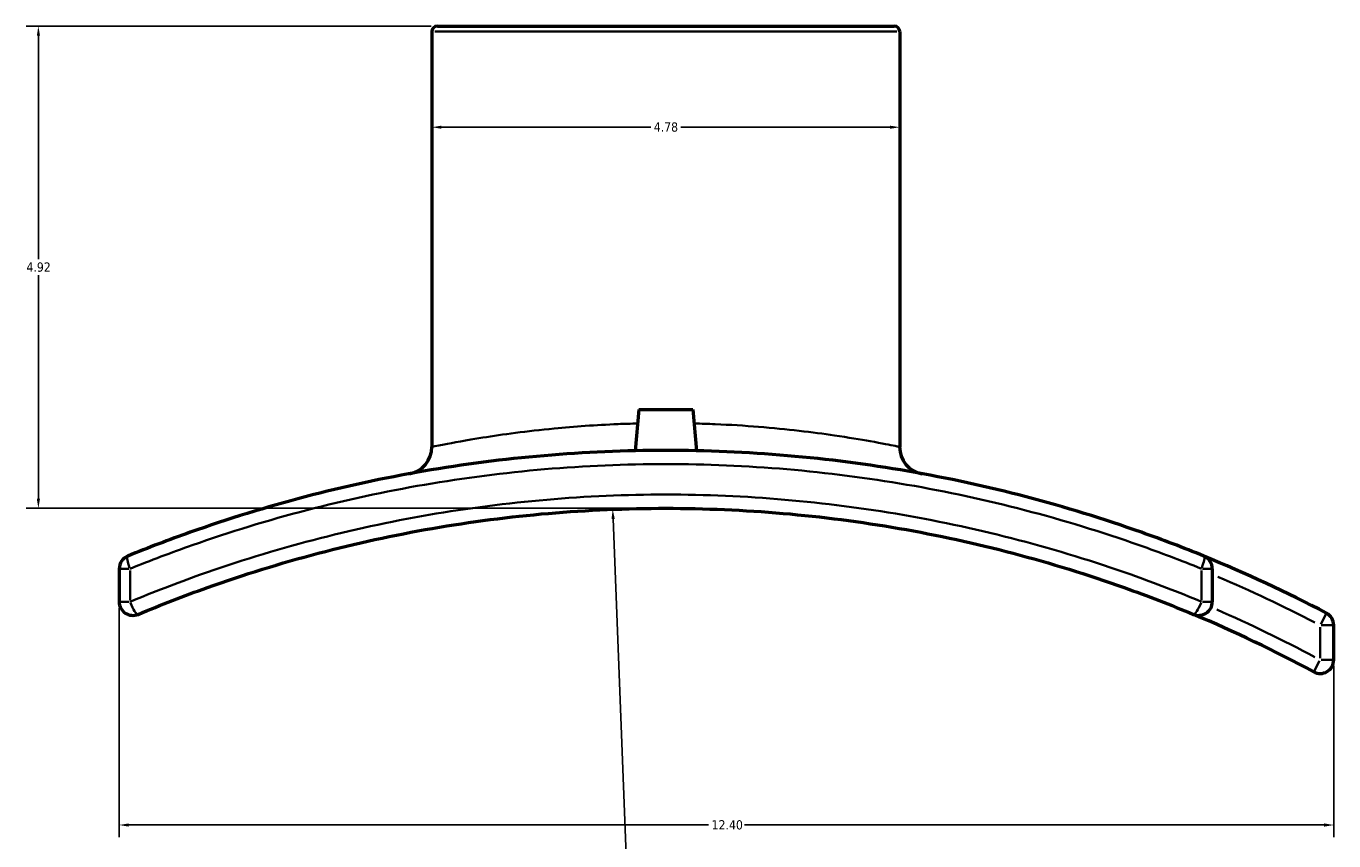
# Model space of a CAD drawing. Header units: inches. Extents: x -5.8 to 56.1, y -16.1 to 36.8.
# Tile 3 of 7: x 12.6 to 26, y 8.4 to 16.7. Entities that reach past the tile are written whole.
import ezdxf

# ---------------------------------------------------------------- set-up
doc = ezdxf.new("R2010")
doc.units = ezdxf.units.IN
doc.header["$MEASUREMENT"] = 0
for name, color, linetype, lineweight in [('Dimension (ANSI)', 7, 'Continuous', 25), ('Visible (ANSI)', 7, 'Continuous', 50), ('Visible Narrow (ANSI)', 7, 'Continuous', 35)]:
    doc.layers.add(name, color=color, linetype=linetype, lineweight=lineweight)
doc.styles.add('Note Text (ANSI)', font='tahoma.ttf')
doc.dimstyles.new('Default (ANSI)', dxfattribs={"dimtxt": 0.094488, "dimasz": 0.098425, "dimexe": 0.125, "dimexo": 0.0625, "dimgap": 0.031496, "dimtad": 0, "dimtih": 1, "dimtoh": 1, "dimrnd": 1e-08, "dimzin": 4, "dimdsep": 46, "dimtxsty": 'Note Text (ANSI)', "dimcen": 0.09, "dimdle": 0.393701, "dimclrd": 256, "dimclre": 256, "dimclrt": 5, "dimadec": 0, "dimazin": 1, "dimtfac": 1, "dimtofl": 0, "dimtmove": 0, "dimatfit": 3, "dimfxl": 1, "dimtolj": 1, "dimtzin": 4, "dimlwd": -1, "dimlwe": -1, "dimarcsym": 0})

# ---------------------------------------------------------------- blocks, each defined once
blk = doc.blocks.new('*D7')
at = {"layer": 'Defpoints', "color": 0, "transparency": 16777216}
for p in [(18.61, 11.747), (19.693, -16.106)]:
    blk.add_point(p, dxfattribs=at)
at = {"layer": 'Dimension (ANSI)', "transparency": 16777216}
for p, q in [((18.748, 8.216), (18.614, 11.648)), ((18.623, 8.216), (18.748, 8.216))]:
    blk.add_line(p, q, dxfattribs=at)
blk.add_solid([(18.631, 11.649), (18.598, 11.648), (18.61, 11.747)], dxfattribs=at)
at = {"layer": 'Dimension (ANSI)', "color": 5, "transparency": 16777216, "insert": (18.176, 8.267), "char_height": 0.0945, "attachment_point": 1, "style": 'Note Text (ANSI)'}
blk.add_mtext('\\A1;∅27.87', dxfattribs=at)
blk = doc.blocks.new('*D8')
at = {"layer": 'Defpoints', "color": 0, "transparency": 16777216}
for p in [(13.572, 10.803), (25.972, 10.21), (25.972, 8.525)]:
    blk.add_point(p, dxfattribs=at)
at = {"layer": 'Dimension (ANSI)', "transparency": 16777216}
for p, q in [((13.572, 10.74), (13.572, 8.4)), ((25.972, 10.148), (25.972, 8.4)), ((13.67, 8.525), (19.589, 8.525)), ((25.873, 8.525), (19.955, 8.525))]:
    blk.add_line(p, q, dxfattribs=at)
for points in [[(13.67, 8.541), (13.67, 8.508), (13.572, 8.525)], [(25.873, 8.541), (25.873, 8.508), (25.972, 8.525)]]:
    blk.add_solid(points, dxfattribs=at)
at = {"layer": 'Dimension (ANSI)', "color": 5, "transparency": 16777216, "insert": (19.62, 8.574), "char_height": 0.0945, "attachment_point": 1, "style": 'Note Text (ANSI)'}
blk.add_mtext('\\A1;12.40', dxfattribs=at)
blk = doc.blocks.new('*D9')
at = {"layer": 'Defpoints', "color": 0, "transparency": 16777216}
for p in [(12.747, 16.677), (16.82, 16.677), (19.152, 11.757)]:
    blk.add_point(p, dxfattribs=at)
at = {"layer": 'Dimension (ANSI)', "transparency": 16777216}
for p, q in [((16.757, 16.677), (12.622, 16.677)), ((12.747, 16.579), (12.747, 14.298)), ((12.747, 11.856), (12.747, 14.137)), ((19.089, 11.757), (12.622, 11.757))]:
    blk.add_line(p, q, dxfattribs=at)
for points in [[(12.731, 16.579), (12.764, 16.579), (12.747, 16.677)], [(12.731, 11.856), (12.764, 11.856), (12.747, 11.757)]]:
    blk.add_solid(points, dxfattribs=at)
at = {"layer": 'Dimension (ANSI)', "color": 5, "transparency": 16777216, "insert": (12.625, 14.266), "char_height": 0.0945, "attachment_point": 1, "style": 'Note Text (ANSI)'}
blk.add_mtext('\\A1;4.92', dxfattribs=at)
blk = doc.blocks.new('*D10')
at = {"layer": 'Defpoints', "color": 0, "transparency": 16777216}
for p in [(16.764, 15.646), (21.54, 15.646), (21.54, 15.646)]:
    blk.add_point(p, dxfattribs=at)
at = {"layer": 'Dimension (ANSI)', "transparency": 16777216}
for p, q in [((16.862, 15.646), (18.998, 15.646)), ((21.441, 15.646), (19.306, 15.646))]:
    blk.add_line(p, q, dxfattribs=at)
for points in [[(16.862, 15.662), (16.862, 15.63), (16.764, 15.646)], [(21.441, 15.662), (21.441, 15.63), (21.54, 15.646)]]:
    blk.add_solid(points, dxfattribs=at)
at = {"layer": 'Dimension (ANSI)', "color": 5, "transparency": 16777216, "insert": (19.029, 15.695), "char_height": 0.0945, "attachment_point": 1, "style": 'Note Text (ANSI)'}
blk.add_mtext('\\A1;4.78', dxfattribs=at)

msp = doc.modelspace()

# ---------------------------------------------------------------- linework, layer by layer
at = {"layer": 'Visible (ANSI)'}
for p, q in [((16.764, 16.622), (16.764, 12.384)), ((16.82, 16.677), (21.484, 16.677)), ((21.54, 16.622), (21.54, 12.384)), ((18.876, 12.765), (18.839, 12.344)), ((18.876, 12.765), (19.427, 12.765)), ((19.427, 12.765), (19.464, 12.344)), ((13.572, 11.14), (13.572, 10.803)), ((24.732, 10.803), (24.732, 11.14)), ((25.972, 10.21), (25.972, 10.563))]:
    msp.add_line(p, q, dxfattribs=at)
for centre, radius, start, end in [((16.82, 16.622), 0.0557, 90, 180), ((21.484, 16.622), 0.0557, 0, 90), ((16.485, 12.384), 0.279, 280.3757, 0), ((21.818, 12.384), 0.279, 180, 259.6243), ((13.711, 11.14), 0.139, 112.2189, 180), ((19.152, -2.18), 14.527, 62.333, 67.7811), ((24.592, 11.14), 0.139, 0, 67.7811), ((13.711, 10.803), 0.139, 180, 292.7374), ((24.592, 10.803), 0.139, 247.2626, 0), ((25.832, 10.563), 0.139, 0, 62.333), ((19.152, -2.18), 13.937, 61.6668, 67.2626), ((25.832, 10.21), 0.139, 241.6668, 0)]:
    msp.add_arc(centre, radius, start, end, dxfattribs=at)
for points, knots in [([(24.645, 11.269), (24.435, 11.355), (24.222, 11.436), (23.236, 11.785), (22.438, 11.995), (20.81, 12.276), (19.981, 12.347), (19.152, 12.347), (18.323, 12.347), (17.493, 12.276), (15.865, 11.995), (15.067, 11.785), (14.082, 11.436), (13.869, 11.355), (13.659, 11.269)], [-29.924387, -29.924387, -29.924387, -29.924387, -28.175682, -28.175682, -21.917393, -21.917393, -15.659098, -15.659098, -15.659098, -9.400804, -9.400804, -3.142514, -3.142514, -1.393786, -1.393786, -1.393786, -1.393786]), ([(13.765, 10.674), (13.998, 10.772), (14.234, 10.863), (15.215, 11.213), (15.984, 11.416), (17.553, 11.688), (18.353, 11.757), (19.152, 11.757), (19.951, 11.757), (20.75, 11.688), (22.319, 11.416), (23.089, 11.213), (24.07, 10.863), (24.306, 10.772), (24.539, 10.674)], [-33.253622, -33.253622, -33.253622, -33.253622, -31.274856, -31.274856, -25.123207, -25.123207, -18.971553, -18.971553, -18.971553, -12.819899, -12.819899, -6.66825, -6.66825, -4.689482, -4.689482, -4.689482, -4.689482])]:
    msp.add_open_spline(points, degree=3, knots=knots, dxfattribs=at)
at = {"layer": 'Visible Narrow (ANSI)'}
for p, q in [((21.51, 16.622), (16.793, 16.622)), ((13.673, 11.14), (13.572, 11.14)), ((13.683, 10.82), (13.683, 11.123)), ((24.621, 11.123), (24.621, 10.82)), ((24.732, 11.14), (24.63, 11.14)), ((13.572, 10.803), (13.673, 10.803)), ((24.63, 10.803), (24.732, 10.803)), ((25.838, 10.573), (25.897, 10.686)), ((25.971, 10.563), (25.843, 10.563)), ((25.832, 10.545), (25.832, 10.228)), ((25.767, 10.088), (25.827, 10.201)), ((25.843, 10.21), (25.971, 10.21))]:
    msp.add_line(p, q, dxfattribs=at)
for centre, radius, start, end in [((21.818, 12.384), 0.279, 183.9812, 255.6431), ((19.152, -2.18), 14.388, 62.5754, 66.9379), ((19.152, -2.18), 14.076, 61.9182, 66.4439)]:
    msp.add_arc(centre, radius, start, end, dxfattribs=at)
for centre, major_axis, ratio, start_param, end_param in [((13.711, 11.14), (-0.053, 0.129), 0.19049, 0.074657, 1.418485), ((24.592, 11.14), (0.053, 0.129), 0.19049, 4.864701, 6.208528), ((13.711, 10.803), (0.054, -0.129), 0.189804, 4.715522, 6.200677), ((24.592, 10.803), (-0.054, -0.129), 0.189804, 0.082509, 1.567663)]:
    msp.add_ellipse(centre, major_axis=major_axis, ratio=ratio, start_param=start_param, end_param=end_param, dxfattribs=at)
for points, knots in [([(18.864, 12.622), (18.797, 12.621), (18.731, 12.619), (18.438, 12.607), (18.217, 12.591), (17.733, 12.544), (17.484, 12.51), (17.112, 12.451), (16.977, 12.426), (16.806, 12.393), (16.764, 12.384), (16.764, 12.384)], [9.859847, 9.859847, 9.859847, 9.859847, 10.351494, 10.351494, 12.049302, 12.049302, 14.390008, 14.390008, 16.429403, 16.429403, 18.312588, 18.312588, 18.312588, 18.312588]), ([(21.54, 12.384), (21.54, 12.384), (21.524, 12.387), (21.446, 12.403), (21.359, 12.42), (21.138, 12.459), (21.015, 12.48), (20.654, 12.533), (20.39, 12.565), (19.957, 12.6), (19.808, 12.609), (19.585, 12.618), (19.513, 12.621), (19.44, 12.622)], [0, 0, 0, 0, 1.13915, 1.13915, 2.961791, 2.961791, 4.464796, 4.464796, 6.779042, 6.779042, 7.917916, 7.917916, 8.452706, 8.452706, 8.452706, 8.452706]), ([(13.683, 11.14), (13.892, 11.225), (14.104, 11.305), (15.085, 11.651), (15.88, 11.859), (17.501, 12.137), (18.326, 12.208), (19.152, 12.208), (19.977, 12.208), (20.803, 12.137), (22.424, 11.859), (23.218, 11.651), (24.199, 11.305), (24.411, 11.225), (24.621, 11.14)], [1.393786, 1.393786, 1.393786, 1.393786, 3.142514, 3.142514, 9.400804, 9.400804, 15.659098, 15.659098, 15.659098, 21.917393, 21.917393, 28.175682, 28.175682, 29.924387, 29.924387, 29.924387, 29.924387]), ([(24.621, 10.803), (24.385, 10.901), (24.145, 10.994), (23.149, 11.347), (22.368, 11.552), (20.775, 11.827), (19.963, 11.897), (19.152, 11.897), (18.34, 11.897), (17.529, 11.827), (15.936, 11.552), (15.155, 11.347), (14.159, 10.994), (13.919, 10.901), (13.683, 10.803)], [4.689482, 4.689482, 4.689482, 4.689482, 6.66825, 6.66825, 12.819899, 12.819899, 18.971553, 18.971553, 18.971553, 25.123207, 25.123207, 31.274856, 31.274856, 33.253622, 33.253622, 33.253622, 33.253622])]:
    msp.add_open_spline(points, degree=3, knots=knots, dxfattribs=at)

# ---------------------------------------------------------------- dimensions: what is measured, and where the dimension line sits
at = {"layer": 'Dimension (ANSI)'}
for base, p1, p2, angle, override, picture, middle in [((12.747, 16.677), (19.152, 11.757), (16.82, 16.677), 90, {"dimgap": 0.031496, "dimdec": 2, "dimtol": 0, "dimlim": 0, "dimtp": 0, "dimtm": 0, "dimtdec": 2, "dimatfit": 1}, '*D9', (12.747, 14.217)), ((21.54, 15.646), (16.764, 15.646), (21.54, 15.646), 180, {"dimgap": 0.031496, "dimtih": 0, "dimtoh": 0, "dimdec": 2, "dimse1": 1, "dimse2": 1, "dimtol": 0, "dimlim": 0, "dimtp": 0, "dimtm": 0, "dimtdec": 2, "dimatfit": 1}, '*D10', (19.152, 15.646)), ((25.972, 8.525), (13.572, 10.803), (25.972, 10.21), 180, {"dimgap": 0.031496, "dimtih": 0, "dimtoh": 0, "dimdec": 2, "dimtol": 0, "dimlim": 0, "dimtp": 0, "dimtm": 0, "dimtdec": 2, "dimatfit": 1}, '*D8', (19.772, 8.525))]:
    dim = msp.add_linear_dim(base=base, p1=p1, p2=p2, angle=angle, dimstyle='Default (ANSI)', override=override, dxfattribs=at)
    dim.commit()
    dim.dimension.update_dxf_attribs({"geometry": picture, "text_midpoint": middle, "dimtype": 160})
dim = msp.add_diameter_dim_2p(p1=(19.693, -16.106), p2=(18.61, 11.747), dimstyle='Default (ANSI)', override={"dimgap": 0.031496, "dimdec": 2, "dimlfac": 0.999993, "dimtol": 0, "dimlim": 0, "dimtp": 0, "dimtm": 0, "dimtdec": 2}, dxfattribs=at)
dim.commit()
dim.dimension.update_dxf_attribs({"geometry": '*D7', "text_midpoint": (18.384, 8.216), "dimtype": 163})

doc.saveas('drawing.dxf')
